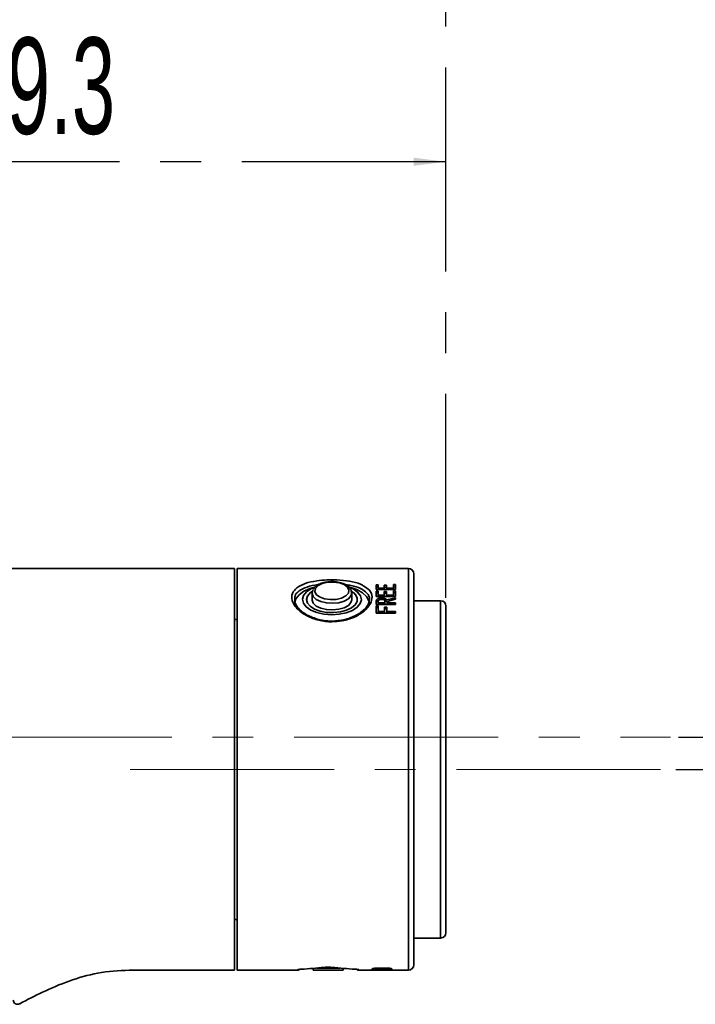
# Model space of a CAD drawing. Header units: millimetres. Extents: x -17 to 661, y -2 to 297.
# Tile 7 of 10: x 316 to 359, y 148 to 209. Entities that reach past the tile are written whole.
import ezdxf

# ---------------------------------------------------------------- set-up
doc = ezdxf.new("R2010")
doc.units = ezdxf.units.MM
doc.linetypes.add('CENTERX2', pattern=[20.32, 12.7, -2.54, 2.54, -2.54])
doc.layers.add('中心线层', color=7, linetype='CENTERX2')
doc.styles.add('SLDTEXTSTYLE4', font='TXT', dxfattribs={"width": 0.363})
doc.styles.add('SLDTEXTSTYLE5', font='TXT', dxfattribs={"width": 0.605})
doc.dimstyles.new('SLDDIMSTYLE0', dxfattribs={"dimtxt": 6, "dimasz": 2, "dimexe": 0, "dimexo": 0.0625, "dimgap": 1.5, "dimtad": 2, "dimlfac": 3, "dimrnd": 1e-09, "dimzin": 12, "dimdsep": 46, "dimtxsty": 'SLDTEXTSTYLE4', "dimsah": 1, "dimcen": 0.09, "dimadec": 0, "dimazin": 3, "dimtfac": 1, "dimtofl": 0, "dimtmove": 0, "dimatfit": 3, "dimfxl": 0, "dimfrac": 2, "dimtolj": 1, "dimtzin": 12, "dimarcsym": 0})
doc.dimstyles.new('SLDDIMSTYLE1', dxfattribs={"dimtxt": 6, "dimasz": 2, "dimexe": 0, "dimexo": 0.0625, "dimgap": 1.5, "dimtad": 2, "dimlfac": 3, "dimrnd": 1e-09, "dimzin": 12, "dimdsep": 46, "dimtxsty": 'SLDTEXTSTYLE4', "dimsah": 1, "dimcen": 0.09, "dimadec": 0, "dimazin": 3, "dimtfac": 1, "dimtmove": 0, "dimatfit": 0, "dimfxl": 0, "dimfrac": 2, "dimtolj": 1, "dimtzin": 12, "dimarcsym": 0})

# ---------------------------------------------------------------- blocks, each defined once
blk = doc.blocks.new('_D_3')
at = {"layer": '中心线层'}
for p, q in [((289.915, 171.818), (289.915, 200.619)), ((343.015, 172.968), (343.015, 200.619)), ((343.015, 200.119), (289.915, 200.119))]:
    blk.add_line(p, q, dxfattribs=at)
for points in [[(289.915, 200.119), (291.915, 199.869), (291.915, 200.369)], [(343.015, 200.119), (341.015, 200.369), (341.015, 199.869)]]:
    blk.add_solid(points, dxfattribs=at)
at = {"layer": '中心线层', "insert": (310.278, 207.854), "char_height": 6, "attachment_point": 1, "style": 'SLDTEXTSTYLE5'}
blk.add_mtext('159.3', dxfattribs=at)
blk = doc.blocks.new('_D_4')
at = {"layer": '中心线层'}
for p, q in [((87.415, 185.128), (87.415, 236.619)), ((343.015, 172.968), (343.015, 236.619)), ((87.415, 236.119), (343.015, 236.119))]:
    blk.add_line(p, q, dxfattribs=at)
for points in [[(87.415, 236.119), (89.415, 235.869), (89.415, 236.369)], [(343.015, 236.119), (341.015, 236.369), (341.015, 235.869)]]:
    blk.add_solid(points, dxfattribs=at)
at = {"layer": '中心线层', "insert": (209.028, 243.854), "char_height": 6, "attachment_point": 1, "style": 'SLDTEXTSTYLE5'}
blk.add_mtext('766.8', dxfattribs=at)
blk = doc.blocks.new('_D_5')
at = {"layer": '中心线层'}
for p, q in [((149.749, 167.134), (149.749, 220.619)), ((343.015, 172.968), (343.015, 220.619)), ((149.749, 220.119), (343.015, 220.119))]:
    blk.add_line(p, q, dxfattribs=at)
for points in [[(149.749, 220.119), (151.749, 219.869), (151.749, 220.369)], [(343.015, 220.119), (341.015, 220.369), (341.015, 219.869)]]:
    blk.add_solid(points, dxfattribs=at)
at = {"layer": '中心线层', "insert": (240.195, 227.854), "char_height": 6, "attachment_point": 1, "style": 'SLDTEXTSTYLE5'}
blk.add_mtext('579.8', dxfattribs=at)
blk = doc.blocks.new('_D_6')
at = {"layer": '中心线层'}
for p, q in [((371.015, 164.301), (371.015, 171.446)), ((357.488, 164.301), (371.515, 164.301)), ((371.015, 164.301), (371.015, 162.301)), ((357.322, 162.301), (371.515, 162.301)), ((371.015, 162.301), (371.015, 159.301))]:
    blk.add_line(p, q, dxfattribs=at)
for points in [[(371.015, 164.301), (371.265, 166.301), (370.765, 166.301)], [(371.015, 162.301), (370.765, 160.301), (371.265, 160.301)]]:
    blk.add_solid(points, dxfattribs=at)
at = {"layer": '中心线层', "insert": (363.281, 168.696), "char_height": 6, "attachment_point": 1, "rotation": 90, "style": 'SLDTEXTSTYLE5'}
blk.add_mtext('6', dxfattribs=at)

msp = doc.modelspace()

# ---------------------------------------------------------------- linework, layer by layer
at = {"color": 7, "linetype": 'Continuous', "lineweight": 35}
for p, q in [((329.8488, 149.8011), (329.8488, 174.8011)), ((340.6822, 174.8011), (330.0155, 174.8011)), ((330.0155, 174.8011), (330.0155, 149.8011)), ((341.0155, 174.4677), (341.0155, 150.1344)), ((334.6822, 173.2728), (334.7288, 173.4459)), ((338.6674, 173.7876), (338.8021, 173.7876)), ((338.6674, 173.499), (338.6674, 173.7876)), ((338.6674, 173.6651), (338.8021, 173.6651)), ((339.88, 173.499), (338.6674, 173.499)), ((338.8021, 173.5705), (338.8021, 173.7876)), ((338.8021, 173.5705), (339.178, 173.5705)), ((338.8021, 173.5705), (338.8021, 173.499)), ((339.178, 173.7707), (339.3127, 173.7707)), ((339.178, 173.5705), (339.178, 173.7707)), ((339.178, 173.6484), (339.3127, 173.6484)), ((339.178, 173.5705), (339.178, 173.499)), ((339.3127, 173.5705), (339.3127, 173.7707)), ((339.3127, 173.5705), (339.7453, 173.5705)), ((339.3127, 173.5705), (339.3127, 173.499)), ((339.7453, 173.8015), (339.88, 173.8015)), ((339.7453, 173.5705), (339.7453, 173.8015)), ((339.7453, 173.6789), (339.88, 173.6789)), ((339.7453, 173.5705), (339.7453, 173.499)), ((339.88, 173.499), (339.88, 173.8015)), ((333.6143, 172.8666), (333.6098, 172.7345)), ((334.6822, 173.2728), (334.6822, 172.8585)), ((337.1488, 172.8585), (337.1488, 173.2728)), ((338.6674, 173.3996), (338.8021, 173.3996)), ((338.6674, 173.0665), (338.6674, 173.3996)), ((338.6674, 173.2812), (338.8021, 173.2812)), ((339.88, 173.0665), (338.6674, 173.0665)), ((338.8021, 173.1484), (338.8021, 173.3996)), ((338.8021, 173.1484), (339.178, 173.1484)), ((338.8021, 173.1484), (338.8021, 173.0665)), ((339.0148, 172.9679), (339.0148, 172.8541)), ((339.178, 173.3799), (339.3127, 173.3799)), ((339.178, 173.1484), (339.178, 173.3799)), ((339.178, 173.2618), (339.3127, 173.2618)), ((339.178, 173.1484), (339.178, 173.0665)), ((339.3127, 173.1484), (339.3127, 173.3799)), ((339.3127, 173.1484), (339.7453, 173.1484)), ((339.3127, 173.1484), (339.3127, 173.0665)), ((339.334, 172.844), (339.88, 172.9863)), ((339.88, 172.897), (339.3552, 172.7594)), ((339.7453, 173.4159), (339.88, 173.4159)), ((339.7453, 173.1484), (339.7453, 173.4159)), ((339.7453, 173.2973), (339.88, 173.2973)), ((339.7453, 173.1484), (339.7453, 173.0665)), ((339.88, 173.0665), (339.88, 173.4159)), ((339.88, 172.897), (339.88, 172.9863)), ((338.6674, 172.565), (338.6674, 172.7633)), ((339.88, 172.565), (338.6674, 172.565)), ((338.6674, 172.4752), (338.8021, 172.4752)), ((338.6674, 172.0248), (338.6674, 172.4752)), ((338.6674, 172.3667), (338.8021, 172.3667)), ((338.8021, 172.6573), (338.8021, 172.7438)), ((338.8021, 172.6573), (339.2205, 172.6573)), ((338.8021, 172.565), (338.8021, 172.6573)), ((338.8021, 172.1265), (338.8021, 172.4752)), ((339.1992, 172.3922), (339.334, 172.3922)), ((339.1992, 172.1265), (339.1992, 172.3922)), ((339.1992, 172.2845), (339.334, 172.2845)), ((339.2205, 172.6573), (339.2205, 172.7672)), ((339.2205, 172.565), (339.2205, 172.6573)), ((339.334, 172.1265), (339.334, 172.3922)), ((339.3552, 172.6573), (339.3552, 172.7594)), ((339.3552, 172.6573), (339.88, 172.6573)), ((339.3552, 172.6573), (339.3552, 172.565)), ((339.88, 172.565), (339.88, 172.6573)), ((342.6822, 172.8011), (341.0155, 172.8011)), ((343.0155, 172.4677), (343.0155, 152.1344)), ((330.0155, 171.6344), (329.8488, 171.6344)), ((339.88, 172.0248), (338.6674, 172.0248)), ((338.8021, 172.1265), (339.1992, 172.1265)), ((338.8021, 172.1265), (338.8021, 172.0248)), ((339.1992, 172.1265), (339.1992, 172.0248)), ((339.334, 172.1265), (339.88, 172.1265)), ((339.334, 172.1265), (339.334, 172.0248)), ((339.88, 172.0248), (339.88, 172.1265)), ((336.5151, 171.5853), (336.3123, 171.5569)), ((329.8488, 152.9677), (330.0155, 152.9677)), ((341.0155, 151.8011), (342.6822, 151.8011)), ((330.0155, 149.8011), (333.7655, 149.8011)), ((334.7488, 149.9168), (334.7488, 149.8011)), ((336.6155, 149.8011), (334.7488, 149.8011)), ((336.4037, 149.9344), (334.9606, 149.9344)), ((336.6155, 149.8011), (336.6155, 149.9168)), ((337.5988, 149.8011), (340.6822, 149.8011)), ((338.3489, 149.8294), (338.3915, 149.8343)), ((339.6892, 149.8014), (338.3489, 149.8294)), ((338.3915, 149.8343), (339.7318, 149.8021)), ((339.7318, 149.8021), (339.6892, 149.8014))]:
    msp.add_line(p, q, dxfattribs=at)
at = {"color": 8, "linetype": 'Continuous', "lineweight": 35}
for p, q in [((340.6822, 149.8011), (340.6822, 174.8011)), ((342.6822, 151.8011), (342.6822, 172.8011)), ((333.7655, 149.8011), (333.7655, 149.8286)), ((337.5988, 149.8286), (337.5988, 149.8011))]:
    msp.add_line(p, q, dxfattribs=at)
at = {"color": 7, "linetype": 'Continuous', "lineweight": 35, "flags": 128}
for points in [[(333.5822, 172.5871), (333.5852, 172.649), (333.6704, 172.9145), (333.8682, 173.1636), (334.1686, 173.3838), (334.5566, 173.564), (334.9047, 173.6702)], [(337.6795, 172.6155), (337.4901, 172.3892), (337.1934, 172.1957), (336.8096, 172.0485), (336.3649, 171.9574), (335.8895, 171.9287), (335.416, 171.9643), (334.9764, 172.0618), (334.6009, 172.2147), (334.3149, 172.4123), (334.1381, 172.6414), (334.0823, 172.8862), (334.1515, 173.1301), (334.3409, 173.3565), (334.6376, 173.5499), (334.814, 173.6276)], [(334.8892, 173.5654), (334.8517, 173.3756), (334.9425, 173.1906), (335.1506, 173.0328), (335.4511, 172.9211), (335.8075, 172.8691), (336.1769, 172.8831), (336.5149, 172.9612), (336.7805, 173.0942), (336.9418, 173.266), (336.9793, 173.4558), (336.8885, 173.6408), (336.6803, 173.7986), (336.3799, 173.9102), (336.0235, 173.9622), (335.654, 173.9483), (335.3161, 173.8701), (335.0505, 173.7371), (334.8892, 173.5654)], [(336.9263, 173.6702), (337.0349, 173.6415), (337.4624, 173.4868), (337.8123, 173.287), (338.0671, 173.052), (338.214, 172.7938), (338.2488, 172.5871)], [(337.0295, 173.6227), (337.2301, 173.531), (337.516, 173.3333), (337.6929, 173.1043), (337.7486, 172.8594), (337.6795, 172.6155)], [(334.3921, 173.095), (334.3322, 172.8751), (334.3897, 172.655), (334.5604, 172.451), (334.8316, 172.2784), (335.1832, 172.1498), (335.589, 172.0749), (336.0191, 172.0591), (336.4416, 172.1037), (336.825, 172.2053), (337.1409, 172.3564), (337.366, 172.5458), (337.4835, 172.7595), (337.4847, 172.9816), (337.3695, 173.1956), (337.1465, 173.3857), (337.144, 173.3873)], [(334.3921, 173.0807), (334.3322, 172.8608), (334.3322, 172.8585)], [(334.707, 173.3997), (334.5649, 173.2984), (334.3921, 173.095)], [(334.7003, 173.3813), (334.5649, 173.2842), (334.3921, 173.0807)], [(334.6822, 172.8585), (334.683, 172.8343), (334.7579, 172.6393), (334.9461, 172.4658), (335.2292, 172.3307), (335.5794, 172.2473), (335.9626, 172.2238), (336.3411, 172.2623), (336.678, 172.3593), (336.9402, 172.5051), (337.1022, 172.6854), (337.1488, 172.8585)], [(337.3293, 149.8667), (337.3316, 149.8661), (337.3488, 149.8655)]]:
    msp.add_lwpolyline(points, dxfattribs=at)
at = {"color": 8, "linetype": 'Continuous', "lineweight": 35, "flags": 128}
msp.add_lwpolyline([(337.1488, 173.2727), (337.1022, 173.0997), (336.9402, 172.9194), (336.678, 172.7736), (336.3411, 172.6766), (335.9626, 172.6381), (335.5794, 172.6616), (335.2292, 172.745), (334.9461, 172.8801), (334.7579, 173.0536), (334.683, 173.2486), (334.6822, 173.2728)], dxfattribs=at)
at = {"color": 7, "linetype": 'Continuous', "lineweight": 35}
for centre, radius, start, end in [((340.6822, 174.4677), 0.3333, 0, 90), ((336.8241, 172.7727), 0.6801, 7.252583, 61.846483), ((342.6822, 172.4677), 0.3333, 0, 90), ((342.6822, 152.1344), 0.3333, 270, 0), ((333.7655, 149.9677), 0.1667, 270, 306.26175), ((337.5988, 149.9677), 0.1667, 237.391705, 270), ((340.6822, 150.1344), 0.3333, 270, 0), ((316.3488, 147.9459), 0.2667, 179.999974, 302.171568)]:
    msp.add_arc(centre, radius, start, end, dxfattribs=at)
at = {"color": 8, "linetype": 'Continuous', "lineweight": 35}
for centre, radius, start, end in [((333.7655, 149.9956), 0.167, 269.995107, 295.774417), ((337.5988, 149.9954), 0.1668, 242.665431, 270.009534)]:
    msp.add_arc(centre, radius, start, end, dxfattribs=at)
at = {"color": 7, "linetype": 'Continuous', "lineweight": 35}
for centre, start_param, end_param in [((331.8488, 162.3011), 4.8139901, 4.8809294), ((339.5155, 162.3011), 4.5438485, 4.6107879)]:
    msp.add_ellipse(centre, major_axis=(21.362, 0), ratio=0.5851523, start_param=start_param, end_param=end_param, dxfattribs=at)
for points, knots in [([(329.8488, 174.8011), (328.7634, 174.801), (326.699, 174.801), (323.7399, 174.8014), (321.0415, 174.8001), (318.5614, 174.8043), (316.2896, 174.7913), (314.3722, 174.8225), (312.826, 174.5154), (311.6369, 174.0966), (310.6191, 173.578), (309.6831, 172.9526), (308.8567, 172.2441), (308.1479, 171.4661), (307.4618, 170.5354), (306.8188, 169.3591), (306.3962, 168.1395), (306.1933, 167.1314), (306.0968, 166.3888), (306.0961, 165.6843), (306.0107, 165.0249), (305.7172, 164.5781), (305.3886, 164.2814), (305.0192, 164.0686), (304.6119, 163.9776), (304.2746, 163.9864), (303.9886, 163.9793), (303.6696, 164.021), (303.314, 164.1536), (303.0039, 164.3614), (302.76, 164.6136), (302.5936, 164.8828), (302.4609, 165.1999), (302.4038, 165.6625), (302.4203, 166.317), (302.4138, 167.1845), (302.4149, 167.8296), (302.4155, 168.1878)], [0, 0, 0, 0, 0.0878372, 0.1670696, 0.2394683, 0.3062357, 0.3677153, 0.4235251, 0.4608022, 0.4946044, 0.5252708, 0.5529913, 0.5855349, 0.6131006, 0.6379874, 0.6789632, 0.7210932, 0.7418387, 0.7621613, 0.7814963, 0.7990294, 0.8149598, 0.8234423, 0.8347667, 0.849078, 0.8564974, 0.8620505, 0.8722254, 0.8823139, 0.8924892, 0.9021857, 0.9104705, 0.9179799, 0.9298216, 0.9477842, 0.9710089, 1, 1, 1, 1]), ([(333.7395, 173.6047), (333.8993, 173.7002), (334.2207, 173.8923), (334.9051, 174.038), (335.6579, 174.1064), (336.4459, 174.0969), (337.2132, 173.9828), (337.7247, 173.8504), (337.8839, 173.7246), (337.9093, 173.7045)], [0, 0, 0, 0, 0.1682435, 0.3384902, 0.4687305, 0.6342214, 0.7999661, 0.9680386, 1, 1, 1, 1]), ([(335.6664, 173.9675), (335.6107, 173.9626), (335.4356, 173.9474), (335.1709, 173.8605), (334.9157, 173.7193), (334.7906, 173.586), (334.7476, 173.5107), (334.7431, 173.5028)], [0, 0, 0, 0, 0.132839, 0.418101, 0.7086438, 0.969576, 1, 1, 1, 1]), ([(337.1359, 173.2732), (337.1361, 173.3232), (337.1364, 173.4454), (337.0191, 173.6189), (336.8257, 173.7787), (336.5505, 173.9031), (336.2159, 173.9768), (335.9068, 174), (335.7283, 173.9758), (335.6664, 173.9675)], [0, 0, 0, 0, 0.1017092, 0.2485252, 0.402299, 0.5697842, 0.7404532, 0.9100169, 1, 1, 1, 1]), ([(338.2379, 172.862), (338.2404, 172.8377), (338.2497, 172.7509), (338.1757, 172.5656), (338.0072, 172.3214), (337.735, 172.0797), (337.4274, 171.8808), (337.1876, 171.7885), (337.0891, 171.7507)], [0, 0, 0, 0, 0.0739541, 0.2640819, 0.4664447, 0.6629244, 0.8615557, 1, 1, 1, 1]), ([(338.6674, 172.7633), (338.6703, 172.7902), (338.6747, 172.8309), (338.7094, 172.8805), (338.7476, 172.914), (338.801, 172.9408), (338.8905, 172.964), (338.9653, 172.9663), (339.0148, 172.9679)], [0, 0, 0, 0, 0.250051, 0.3794024, 0.5004541, 0.6232159, 0.750367, 1, 1, 1, 1]), ([(338.6674, 172.6517), (338.6703, 172.6783), (338.6747, 172.7186), (338.7093, 172.7678), (338.7479, 172.8006), (338.7923, 172.8242), (338.8271, 172.8323), (338.84, 172.8353)], [0, 0, 0, 0, 0.3591736, 0.5451976, 0.7195669, 0.8968894, 1, 1, 1, 1]), ([(339.0148, 172.882), (338.9829, 172.8806), (338.9349, 172.8786), (338.8796, 172.8613), (338.8452, 172.8432), (338.8228, 172.8203), (338.805, 172.7872), (338.8033, 172.7612), (338.8021, 172.7438)], [0, 0, 0, 0, 0.2491947, 0.3741995, 0.4992283, 0.6257041, 0.7496218, 1, 1, 1, 1]), ([(339.0148, 172.9679), (339.0508, 172.967), (339.1226, 172.9651), (339.2225, 172.9408), (339.2978, 172.8985), (339.3219, 172.8622), (339.334, 172.844)], [0, 0, 0, 0, 0.2505587, 0.5000449, 0.750162, 1, 1, 1, 1]), ([(339.2205, 172.7672), (339.22, 172.7748), (339.2189, 172.7902), (339.2057, 172.8198), (339.1805, 172.8474), (339.138, 172.8675), (339.086, 172.8799), (339.0431, 172.8812), (339.0148, 172.882)], [0, 0, 0, 0, 0.1253685, 0.2506159, 0.500081, 0.6199293, 0.7500843, 1, 1, 1, 1]), ([(339.1886, 172.8316), (339.1987, 172.8294), (339.2418, 172.82), (339.297, 172.7847), (339.3217, 172.7493), (339.334, 172.7316)], [0, 0, 0, 0, 0.1333464, 0.5676277, 1, 1, 1, 1]), ([(334.7576, 171.743), (334.6479, 171.786), (334.3968, 171.8843), (334.0797, 172.0913), (333.8164, 172.3317), (333.6505, 172.5658), (333.6163, 172.6993), (333.6008, 172.7595)], [0, 0, 0, 0, 0.1701741, 0.38957, 0.6076712, 0.8228533, 1, 1, 1, 1]), ([(336.3123, 171.5569), (336.2981, 171.5548), (336.1252, 171.53), (335.7796, 171.5246), (335.2993, 171.5796), (334.9504, 171.6586), (334.7872, 171.7301), (334.7576, 171.743)], [0, 0, 0, 0, 0.0270706, 0.3285582, 0.6314937, 0.9332723, 1, 1, 1, 1]), ([(337.0891, 171.7507), (337.0473, 171.7324), (336.8737, 171.6566), (336.6699, 171.6161), (336.5151, 171.5853)], [0, 0, 0, 0, 0.2406924, 1, 1, 1, 1]), ([(316.4895, 147.7156), (316.9589, 147.961), (317.9551, 148.482), (319.5616, 149.1585), (321.3601, 149.6936), (323.3344, 149.8308), (325.4122, 149.7938), (327.5988, 149.8039), (329.0882, 149.802), (329.8488, 149.8011)], [0, 0, 0, 0, 0.1155505, 0.2452916, 0.3801075, 0.522831, 0.6749113, 0.8339792, 1, 1, 1, 1]), ([(333.7655, 149.8286), (333.7712, 149.8326), (333.7825, 149.8406), (333.8696, 149.8547), (333.9655, 149.8618), (334.0155, 149.8655)], [0, 0, 0, 0, 0.3242549, 0.6476033, 1, 1, 1, 1]), ([(333.8297, 149.8443), (333.8295, 149.8443), (333.8288, 149.844), (333.8459, 149.8479), (333.893, 149.8543), (333.9646, 149.8619), (334.0309, 149.8648), (334.0533, 149.8657)], [0, 0, 0, 0, 0.0517274, 0.2097389, 0.4568214, 0.8165886, 1, 1, 1, 1]), ([(335.4322, 149.9782), (335.4829, 149.9822), (335.5843, 149.9903), (335.7551, 149.9906), (335.8702, 149.9842), (335.9251, 149.9789), (335.9321, 149.9782)], [0, 0, 0, 0, 0.3185094, 0.6365899, 0.9536401, 1, 1, 1, 1]), ([(337.3373, 149.8647), (337.3509, 149.864), (337.4143, 149.8606), (337.483, 149.8534), (337.5308, 149.8453), (337.5333, 149.8446), (337.5342, 149.8444)], [0, 0, 0, 0, 0.1251587, 0.5841669, 0.8602364, 1, 1, 1, 1]), ([(337.3488, 149.8655), (337.3946, 149.8622), (337.4864, 149.8555), (337.579, 149.8415), (337.592, 149.833), (337.5988, 149.8286)], [0, 0, 0, 0, 0.3211912, 0.6437782, 1, 1, 1, 1]), ([(338.4198, 149.8811), (338.422, 149.8851), (338.4263, 149.8931), (338.4694, 149.9052), (338.5397, 149.9154), (338.6595, 149.9251), (338.8306, 149.9304), (338.968, 149.931), (339.0368, 149.9312)], [0, 0, 0, 0, 0.12498884, 0.24978715, 0.37464175, 0.49957829, 0.74947995, 1, 1, 1, 1]), ([(339.0368, 149.8425), (338.9677, 149.8427), (338.8296, 149.843), (338.6579, 149.8462), (338.5389, 149.8526), (338.4694, 149.86), (338.4264, 149.8696), (338.422, 149.8773), (338.4198, 149.8811)], [0, 0, 0, 0, 0.2505106, 0.5003436, 0.6252942, 0.750182, 0.875, 1, 1, 1, 1]), ([(339.0368, 149.9079), (338.9383, 149.9077), (338.8151, 149.9075), (338.6727, 149.9021), (338.6116, 149.8968), (338.5732, 149.8908), (338.5566, 149.8853), (338.5553, 149.8825), (338.5546, 149.8811)], [0, 0, 0, 0, 0.5003439, 0.6254646, 0.7503173, 0.8749072, 0.937459, 1, 1, 1, 1]), ([(338.5546, 149.8811), (338.5547, 149.8804), (338.555, 149.879), (338.5591, 149.8763), (338.5729, 149.8719), (338.6111, 149.8667), (338.6711, 149.8622), (338.8134, 149.8578), (338.9375, 149.8576), (339.0368, 149.8575)], [0, 0, 0, 0, 0.03133, 0.0626386, 0.1251798, 0.2498595, 0.374712, 0.4998148, 1, 1, 1, 1]), ([(339.0368, 149.9312), (339.1785, 149.9306), (339.3558, 149.9299), (339.5378, 149.9154), (339.6097, 149.9053), (339.6541, 149.8931), (339.6586, 149.8852), (339.6609, 149.8811)], [0, 0, 0, 0, 0.4992691, 0.6249119, 0.7506033, 0.8740014, 1, 1, 1, 1]), ([(339.5261, 149.8811), (339.5259, 149.8818), (339.5254, 149.8832), (339.5214, 149.8861), (339.5068, 149.8909), (339.4665, 149.8968), (339.4043, 149.9021), (339.2607, 149.9075), (339.1363, 149.9077), (339.0368, 149.9079)], [0, 0, 0, 0, 0.0313264, 0.062635, 0.1251568, 0.2497518, 0.3746175, 0.4997357, 1, 1, 1, 1]), ([(339.6609, 149.8811), (339.6586, 149.8773), (339.654, 149.8696), (339.6097, 149.8599), (339.5382, 149.8526), (339.4181, 149.8462), (339.2453, 149.843), (339.1064, 149.8427), (339.0368, 149.8425)], [0, 0, 0, 0, 0.12500575, 0.24977611, 0.37468687, 0.49965693, 0.74949709, 1, 1, 1, 1]), ([(339.0368, 149.8575), (339.137, 149.8576), (339.2623, 149.8578), (339.4058, 149.8622), (339.4671, 149.8666), (339.5067, 149.8718), (339.5237, 149.8769), (339.5253, 149.8797), (339.5261, 149.8811)], [0, 0, 0, 0, 0.5001886, 0.6253074, 0.7501967, 0.8749048, 0.9374306, 1, 1, 1, 1])]:
    msp.add_open_spline(points, degree=3, knots=knots, dxfattribs=at)
at = {"color": 8, "linetype": 'Continuous', "lineweight": 35}
for points, knots in [([(335.9155, 171.4882), (335.847, 171.4895), (335.5039, 171.4956), (334.8905, 171.6081), (334.1856, 171.9199), (333.6647, 172.3481), (333.3999, 172.8169), (333.4009, 173.263), (333.6271, 173.4912), (333.7395, 173.6047)], [0, 0, 0, 0, 0.0391573, 0.1963226, 0.3548506, 0.5170396, 0.6803412, 0.8411406, 1, 1, 1, 1]), ([(335.0921, 173.803), (335.075, 173.8016), (334.8026, 173.7789), (334.3472, 173.664), (333.8556, 173.4281), (333.5961, 173.1507), (333.6095, 172.9415), (333.6143, 172.8666)], [0, 0, 0, 0, 0.0187853, 0.2991873, 0.5751145, 0.8478248, 1, 1, 1, 1]), ([(337.9093, 173.7045), (338.0384, 173.6238), (338.3255, 173.4442), (338.4579, 173.053), (338.341, 172.5965), (337.9537, 172.1416), (337.3412, 171.76), (336.6234, 171.5258), (336.1275, 171.4995), (335.9155, 171.4882)], [0, 0, 0, 0, 0.1254414, 0.2791378, 0.4301254, 0.5804017, 0.7325508, 0.8856794, 1, 1, 1, 1]), ([(338.2384, 172.8615), (338.242, 172.8738), (338.2865, 173.0269), (338.1247, 173.2829), (337.7399, 173.568), (337.2515, 173.7338), (336.8902, 173.775), (336.7752, 173.7881)], [0, 0, 0, 0, 0.0245936, 0.3064844, 0.5902212, 0.8696182, 1, 1, 1, 1])]:
    msp.add_open_spline(points, degree=3, knots=knots, dxfattribs=at)
at = {"layer": '中心线层', "linetype": 'CENTERX2', "lineweight": 18}
for p, q in [((69.4029, 164.3011), (356.9877, 164.3011)), ((323.3488, 162.3011), (356.8218, 162.3011))]:
    msp.add_line(p, q, dxfattribs=at)

# ---------------------------------------------------------------- dimensions: what is measured, and where the dimension line sits
at = {"layer": '中心线层'}
for base, p1, p2, angle, dimstyle, picture, middle in [((343.0155, 236.1191), (87.4155, 184.6284), (343.0155, 172.4677), 0, 'SLDDIMSTYLE0', '_D_4', (215.2155, 236.1191)), ((343.0155, 220.1191), (149.7488, 166.6344), (343.0155, 172.4677), 0, 'SLDDIMSTYLE0', '_D_5', (246.3822, 220.1191)), ((289.9155, 200.1191), (343.0155, 172.4677), (289.9155, 171.3177), 0, 'SLDDIMSTYLE0', '_D_3', (316.4655, 200.1191)), ((371.0155, 162.3011), (356.9877, 164.3011), (356.8218, 162.3011), 90, 'SLDDIMSTYLE1', '_D_6', (371.0155, 170.071))]:
    dim = msp.add_linear_dim(base=base, p1=p1, p2=p2, angle=angle, dimstyle=dimstyle, dxfattribs=at)
    dim.commit()
    dim.dimension.update_dxf_attribs({"geometry": picture, "text_midpoint": middle, "dimtype": 160})

doc.saveas('drawing.dxf')
